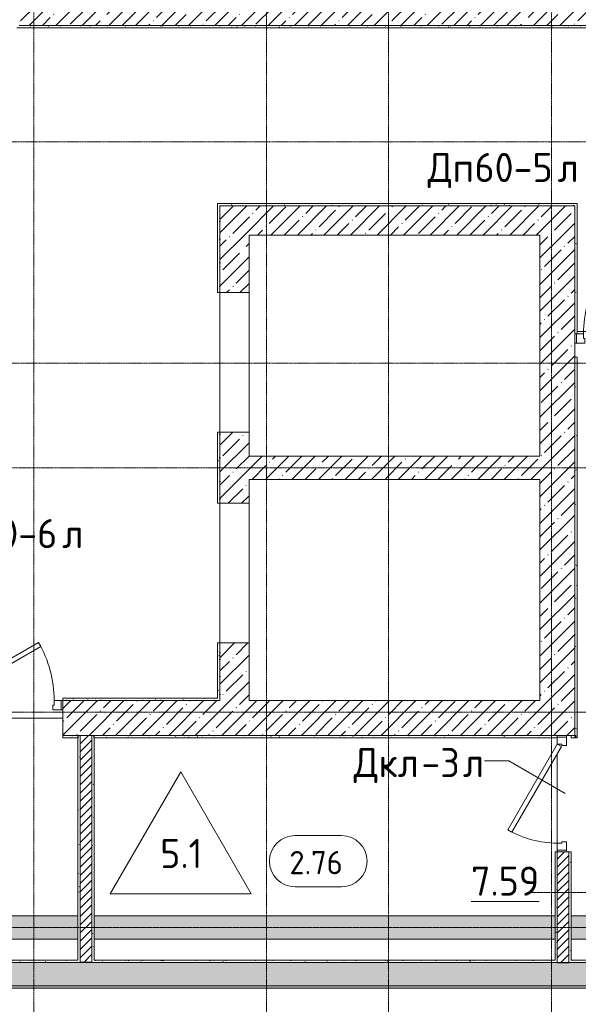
# Model space of a CAD drawing. Header units: millimetres. Extents: x 25887 to 100685, y -10965 to 131188.
# Tile 34 of 49: x 56904 to 61705, y 86440 to 94900. Entities that reach past the tile are written whole.
import ezdxf

# ---------------------------------------------------------------- set-up
doc = ezdxf.new("R2010")
doc.units = ezdxf.units.MM
doc.linetypes.add('4_ Штрихпунктир_ 10 х 2 мм', pattern=[14, 10, -2, 0, -2])
doc.linetypes.add('4_ Штрихпунктир_ 15 х 2 мм', pattern=[19, 15, -2, 0, -2])
for name, color, linetype, lineweight in [('A-AREA-IDEN', 7, 'Continuous', 5), ('A-DETL', 7, 'Continuous', 25), ('A-DOOR', 7, 'Continuous', 13), ('A-DOOR-FRAM', 7, 'Continuous', 13), ('A-DOOR-IDEN', 7, 'Continuous', 5), ('A-DOOR-OPNG', 7, 'Continuous', 13), ('A-FLOR', 7, 'Continuous', 13), ('A-FLOR-IDEN', 7, 'Continuous', 5), ('A-WALL', 7, 'Continuous', 13), ('A-WALL-PATT', 7, 'Continuous', 13), ('I-WALL', 7, 'Continuous', 13), ('M-EQPM', 7, 'Continuous', 13), ('S-GRID', 7, 'Continuous', 5)]:
    doc.layers.add(name, color=color, linetype=linetype, lineweight=lineweight)
doc.styles.add('GOST Common_2', font='GOST_Common.ttf', dxfattribs={"height": 200})
doc.styles.add('GOST Common_3', font='GOST_Common.ttf', dxfattribs={"height": 250})
pattern_1 = [(0, (0, 0), (203.2, 50.8), [3.353, -149.047, 3.353, -149.047, -812.8]), (0, (0, 0), (203.2, 50.8), [-304.8, 3.353, -301.447, 3.353, -149.047, -355.6]), (0, (0, 0), (203.2, 50.8), [-762, 3.353, -98.247, 3.353, -250.647]), (120, (76.2, 25.4), (-145.59409, 150.576362), [3.353, -149.047, 3.353, -149.047, -812.8]), (120, (76.2, 25.4), (-145.59409, 150.576362), [-304.8, 3.353, -301.447, 3.353, -149.047, -355.6]), (120, (76.2, 25.4), (-145.59409, 150.576362), [-762, 3.353, -98.247, 3.353, -250.647]), (240, (101.6, 127), (-57.60591, -201.376362), [3.353, -149.047, 3.353, -149.047, -812.8]), (240, (101.6, 127), (-57.60591, -201.376362), [-304.8, 3.353, -301.447, 3.353, -149.047, -355.6]), (240, (101.6, 127), (-57.60591, -201.376362), [-762, 3.353, -98.247, 3.353, -250.647])]
pattern_2 = [(45, (0, 0), (-35.35534, 35.35534), [])]
pattern_3 = [(45, (0, 0), (-114.04925, 114.04925), []), (45, (114.05, 0), (-114.04925, 114.04925), [201.612, -40.322, 3.353, -36.97])]

# ---------------------------------------------------------------- blocks, each defined once
blk = doc.blocks.new('Наметкина 10_РД_АР_П_Отделка_R21_rvt-1--02_Подвал_МП_часть Б')
at = {"layer": 'A-WALL-PATT', "lineweight": 5}
h = blk.add_hatch(dxfattribs=at)
h.set_pattern_fill('FP_25', color=256, style=0, pattern_type=2)
h.set_pattern_definition(pattern_1)
h.paths.add_polyline_path([(61245, 94830), (61245, 94850), (56880, 94850), (56880, 94830), (59844.4, 94830)])
h = blk.add_hatch(dxfattribs=at)
h.set_pattern_fill('FP_25', color=256, style=0, pattern_type=2)
h.set_pattern_definition(pattern_1)
h.paths.add_polyline_path([(61245, 94830), (63075, 94830), (63075, 94850), (61245, 94850)])
h = blk.add_hatch(dxfattribs=at)
h.set_pattern_fill('FP_25', color=256, style=0, pattern_type=2)
h.set_pattern_definition(pattern_1)
h.paths.add_polyline_path([(58605, 89050), (58625, 89050), (58625, 89545), (58605, 89545), (58605, 89070)])
h.paths.add_polyline_path([(58625, 90745), (58625, 91355), (58605, 91355), (58605, 90745)])
h.paths.add_polyline_path([(58625, 92555), (58625, 93320), (58605, 93320), (58605, 92555)])
h = blk.add_hatch(dxfattribs=at)
h.set_pattern_fill('FP_25', color=256, style=0, pattern_type=2)
h.set_pattern_definition(pattern_1)
h.paths.add_polyline_path([(61675, 93300), (61675, 93320), (58625, 93320), (58625, 93300), (59844.4, 93300)])
h = blk.add_hatch(dxfattribs=at)
h.set_pattern_fill('FP_25', color=256, style=0, pattern_type=2)
h.set_pattern_definition(pattern_1)
h.paths.add_polyline_path([(61690, 92200), (61695, 92200), (61695, 93320), (61675, 93320), (61675, 92200)])
h = blk.add_hatch(dxfattribs=at)
h.set_pattern_fill('FP_25', color=256, style=0, pattern_type=2)
h.set_pattern_definition(pattern_1)
h.paths.add_polyline_path([(62925, 92200), (63055, 92200), (63055, 92220), (62925, 92220)])
h.paths.add_polyline_path([(61756.9, 92200), (61775, 92200), (61775, 92220), (61695, 92220), (61695, 92200), (61750, 92200)])
h = blk.add_hatch(dxfattribs=at)
h.set_pattern_fill('FP_25', color=256, style=0, pattern_type=2)
h.set_pattern_definition(pattern_1)
h.paths.add_polyline_path([(61695, 88730), (61695, 92000.3), (61675, 92000.3), (61675, 88730)])
h = blk.add_hatch(dxfattribs=at)
h.set_pattern_fill('FP_25', color=256, style=0, pattern_type=2)
h.set_pattern_definition(pattern_1)
h.paths.add_polyline_path([(57275, 89050), (58605, 89050), (58605, 89070), (57275, 89070)])
h.paths.add_polyline_path([(56019.5, 89050), (56125, 89050), (56125, 89070), (55825, 89070), (55825, 89050)])
h = blk.add_hatch(dxfattribs=at)
h.set_pattern_fill('FP_25', color=256, style=0, pattern_type=2)
h.set_pattern_definition(pattern_1)
h.paths.add_polyline_path([(57405, 88730), (57405, 88750), (57275, 88750), (57275, 88730)])
h.paths.add_polyline_path([(56019.5, 88730), (56125, 88730), (56125, 88750), (52750, 88750), (52750, 88730)])
h = blk.add_hatch(dxfattribs=at)
h.set_pattern_fill('FP_25', color=256, style=0, pattern_type=2)
h.set_pattern_definition(pattern_1)
h.paths.add_polyline_path([(57425, 86820), (57425, 88750), (57405, 88750), (57405, 86820)])
h = blk.add_hatch(dxfattribs=at)
h.set_pattern_fill('FP_25', color=256, style=0, pattern_type=2)
h.set_pattern_definition(pattern_1)
h.paths.add_polyline_path([(57525, 86820), (57545, 86820), (57545, 88750), (57525, 88750), (57525, 87461.1)])
h = blk.add_hatch(dxfattribs=at)
h.set_pattern_fill('FP_25', color=256, style=0, pattern_type=2)
h.set_pattern_definition(pattern_1)
h.paths.add_polyline_path([(61525, 88730), (61525, 88750), (57545, 88750), (57545, 88730), (59844.4, 88730)])
h.paths.add_polyline_path([(61685, 88730), (61685, 88750), (61645, 88750), (61645, 88730)])
h = blk.add_hatch(dxfattribs=at)
h.set_pattern_fill('FP_25', color=256, style=0, pattern_type=2)
h.set_pattern_definition(pattern_1)
h.paths.add_polyline_path([(61525, 86820), (61525, 87750), (61505, 87750), (61505, 86820)])
h = blk.add_hatch(dxfattribs=at)
h.set_pattern_fill('FP_25', color=256, style=0, pattern_type=2)
h.set_pattern_definition(pattern_1)
h.paths.add_polyline_path([(61645, 86820), (61645, 87750), (61625, 87750), (61625, 86820)])
h = blk.add_hatch(dxfattribs=at)
h.set_pattern_fill('FP_25', color=256, style=0, pattern_type=2)
h.set_pattern_definition(pattern_1)
h.paths.add_polyline_path([(56019.5, 86800), (57425, 86800), (57425, 86820), (52750, 86820), (52750, 86800)])
h = blk.add_hatch(dxfattribs=at)
h.set_pattern_fill('FP_25', color=256, style=0, pattern_type=2)
h.set_pattern_definition(pattern_1)
h.paths.add_polyline_path([(61525, 86800), (61525, 86820), (57525, 86820), (57525, 86800), (59844.4, 86800)])
h = blk.add_hatch(dxfattribs=at)
h.set_pattern_fill('FP_25', color=256, style=0, pattern_type=2)
h.set_pattern_definition(pattern_1)
h.paths.add_polyline_path([(62955, 86800), (62955, 86820), (61625, 86820), (61625, 86800)])
h = blk.add_hatch(dxfattribs=at)
h.set_pattern_fill('FP_25', color=256, style=0, pattern_type=2)
h.set_pattern_definition(pattern_1)
h.paths.add_polyline_path([(64875, 86580), (64875, 86600), (48900, 86600), (48900, 86580), (63669.3, 86580)])
at = {"layer": 'A-WALL'}
for p, q in [((61245, 94850), (56900, 94850)), ((63075, 94850), (61245, 94850)), ((56880, 94830), (61245, 94830)), ((61245, 94830), (63075, 94830)), ((58625, 93320), (58605, 93320)), ((58605, 93320), (58605, 92555)), ((61675, 93320), (58625, 93320)), ((61695, 93320), (61675, 93320)), ((61695, 92200), (61695, 93320)), ((58625, 92555), (58625, 93300)), ((58625, 93300), (61675, 93300)), ((61675, 93300), (61675, 92200)), ((58605, 92555), (58625, 92555)), ((61775, 92220), (61695, 92220)), ((61695, 92220), (61695, 92200)), ((61675, 92200), (61690, 92200)), ((61675, 92000.3), (61675, 88730)), ((61695, 92000.3), (61675, 92000.3)), ((61695, 88730), (61695, 92000.3)), ((58625, 91355), (58605, 91355)), ((58605, 91355), (58605, 90745)), ((58625, 90745), (58625, 91355)), ((58605, 90745), (58625, 90745)), ((58625, 89545), (58605, 89545)), ((58605, 89545), (58605, 89070)), ((58625, 89050), (58625, 89545)), ((58605, 89070), (57275, 89070)), ((57275, 89070), (57275, 89050)), ((57275, 89050), (58605, 89050)), ((58605, 89050), (58625, 89050)), ((57405, 88750), (57275, 88750)), ((57275, 88750), (57275, 88730)), ((57425, 88750), (57405, 88750)), ((57425, 88730), (57425, 88750)), ((57545, 88750), (57525, 88750)), ((57525, 88750), (57525, 88730)), ((61525, 88750), (57545, 88750)), ((61525, 88735), (61525, 88750)), ((61685, 88750), (61645, 88750)), ((61645, 88750), (61645, 88730)), ((61685, 88730), (61685, 88750)), ((57275, 88730), (57405, 88730)), ((57405, 88730), (57405, 86820)), ((57425, 86820), (57425, 88730)), ((57525, 88730), (57525, 86820)), ((57545, 88730), (61525, 88730)), ((57545, 86820), (57545, 88730)), ((61645, 88730), (61685, 88730)), ((61675, 88730), (61695, 88730)), ((61525, 87750), (61505, 87750)), ((61505, 87750), (61505, 86820)), ((61525, 86820), (61525, 87750)), ((61625, 87750), (61625, 86820)), ((61645, 87750), (61625, 87750)), ((61645, 86820), (61645, 87750)), ((52750, 86800), (57425, 86800)), ((57405, 86820), (52770, 86820)), ((57425, 86800), (57425, 86820)), ((57525, 86820), (57525, 86800)), ((57525, 86800), (61525, 86800)), ((61505, 86820), (57545, 86820)), ((61525, 86800), (61525, 86820)), ((61625, 86820), (61625, 86800)), ((61625, 86800), (62955, 86800)), ((62955, 86820), (61645, 86820)), ((64875, 86600), (48900, 86600)), ((48920, 86580), (64875, 86580))]:
    blk.add_line(p, q, dxfattribs=at)
at = {"layer": 'A-WALL', "lineweight": 25}
for p, q in [((57405, 88750), (57405, 88730)), ((57545, 88730), (57545, 88750))]:
    blk.add_line(p, q, dxfattribs=at)
blk = doc.blocks.new('АР_Дверь однопольная - 1150х2100h_кл_ коридор-6684667--02_Подвал_МП_часть Б')
at = {"layer": 'A-DOOR'}
for p, q in [((-366, 600), (-386, 565.4)), ((500, 100), (-366, 600)), ((-386, 565.4), (480, 65.4)), ((480, 65.4), (500, 100))]:
    blk.add_line(p, q, dxfattribs=at)
at = {"layer": 'A-DOOR', "lineweight": 5}
blk.add_arc((500, 100), 1000, 150, 180, dxfattribs=at)
at = {"layer": 'A-DOOR-FRAM'}
for p, q in [((-560, 100), (-575, 100)), ((-500, 100), (-560, 100)), ((-560, 100), (-560, 20)), ((-500, 60), (-500, 100)), ((560, 100), (500, 100)), ((500, 100), (500, 60)), ((560, 20), (560, 100)), ((560, 100), (575, 100)), ((-560, 20), (-575, 20)), ((-560, 20), (-490, 20)), ((-490, 60), (-500, 60)), ((-490, 20), (-490, 60)), ((500, 60), (490, 60)), ((490, 60), (490, 20)), ((490, 20), (560, 20)), ((560, 20), (575, 20))]:
    blk.add_line(p, q, dxfattribs=at)
blk = doc.blocks.new('КР-Проем - Настраиваемый-4829890--02_Подвал_МП_часть Б')
at = {"layer": 'A-DOOR-OPNG'}
for p, q in [((-600, 125), (600, 125)), ((-600, -125), (600, -125))]:
    blk.add_line(p, q, dxfattribs=at)
blk = doc.blocks.new('АР_Дверь однопольная - 1000х2100h_850__Кладовая-4711884--02_Подвал_МП_часть Б')
at = {"layer": 'A-DOOR'}
for p, q in [((-311.1, 475), (-331.1, 440.4)), ((-331.1, 440.4), (405, 15.4)), ((425, 50), (-311.1, 475)), ((405, 15.4), (425, 50))]:
    blk.add_line(p, q, dxfattribs=at)
at = {"layer": 'A-DOOR', "lineweight": 5}
blk.add_arc((425, 50), 850, 150, 180, dxfattribs=at)
at = {"layer": 'A-DOOR-FRAM'}
for p, q in [((-485, 50), (-500, 50)), ((-425, 50), (-485, 50)), ((-485, 50), (-485, -30)), ((-425, 10), (-425, 50)), ((-415, 10), (-425, 10)), ((-415, -30), (-415, 10)), ((425, 10), (415, 10)), ((415, 10), (415, -30)), ((485, 50), (425, 50)), ((425, 50), (425, 10)), ((485, -30), (485, 50)), ((485, 50), (500, 50)), ((-485, -30), (-500, -30)), ((-485, -30), (-415, -30)), ((415, -30), (485, -30)), ((485, -30), (500, -30))]:
    blk.add_line(p, q, dxfattribs=at)
blk = doc.blocks.new('АР_Лоток - 200х100h_ЛВ1-7902330--02_Подвал_МП_часть Б')
at = {"layer": 'M-EQPM', "true_color": 0xdddddd}
h = blk.add_hatch(color=254, dxfattribs=at)
h.paths.add_polyline_path([(6919.5, -100), (8305, -100), (8305, 100), (3670, 100), (3670, -100)])
h.paths.add_polyline_path([(3094.7, -100), (3530, -100), (3530, 100), (0, 100), (0, -100)])
h.paths.add_polyline_path([(12675, -100), (12675, 100), (12545, 100), (12545, -100)])
h.paths.add_polyline_path([(12405, -100), (12405, 100), (8445, 100), (8445, -100), (10744.4, -100)])
at = {"layer": 'M-EQPM'}
for p, q in [((8305, 100), (3670, 100)), ((12405, 100), (8445, 100)), ((12675, 100), (12545, 100)), ((3670, -100), (8305, -100)), ((8445, -100), (12405, -100)), ((12545, -100), (12675, -100))]:
    blk.add_line(p, q, dxfattribs=at)
blk = doc.blocks.new('АР_Дверь однопольная - 1150х2100h_кл_ коридор-4725462--02_Подвал_МП_часть Б')
at = {"layer": 'A-DOOR'}
for p, q in [((366, 650), (-500, 150)), ((-480, 115.4), (386, 615.4)), ((386, 615.4), (366, 650)), ((-500, 150), (-480, 115.4))]:
    blk.add_line(p, q, dxfattribs=at)
at = {"layer": 'A-DOOR', "lineweight": 5}
blk.add_arc((-500, 150), 1000, 360, 30, dxfattribs=at)
at = {"layer": 'A-DOOR-FRAM'}
for p, q in [((-560, 150), (-575, 150)), ((-500, 150), (-560, 150)), ((-560, 150), (-560, 70)), ((-500, 110), (-500, 150)), ((-490, 110), (-500, 110)), ((-490, 70), (-490, 110)), ((500, 110), (490, 110)), ((490, 110), (490, 70)), ((560, 150), (500, 150)), ((500, 150), (500, 110)), ((560, 70), (560, 150)), ((560, 150), (575, 150)), ((-560, 70), (-575, 70)), ((-560, 70), (-490, 70)), ((490, 70), (560, 70)), ((560, 70), (575, 70))]:
    blk.add_line(p, q, dxfattribs=at)
blk = doc.blocks.new('Марка помещения _Номер_ - 2 мм-68851--02_Подвал_МП_часть Б')
at = {"layer": 'A-AREA-IDEN'}
for p, q in [((-2.027, 2.21), (1.973, 2.21)), ((-2.027, -2.19), (1.973, -2.19))]:
    blk.add_line(p, q, dxfattribs=at)
for centre, start, end in [((-2.027, 0.01), 90, 270), ((1.973, 0.01), 270, 90)]:
    blk.add_arc(centre, 2.2, start, end, dxfattribs=at)
blk = doc.blocks.new('Марка полов - Марка полов-4106608--02_Подвал_МП_часть Б')
at = {"layer": 'A-FLOR-IDEN'}
for p, q in [((0, 7), (-6.062, -3.5)), ((6.062, -3.5), (0, 7)), ((-6.062, -3.5), (6.062, -3.5))]:
    blk.add_line(p, q, dxfattribs=at)

msp = doc.modelspace()

# ---------------------------------------------------------------- hatches: boundary and pattern name
at = {"layer": 'A-WALL-PATT', "lineweight": 5}
h = msp.add_hatch(dxfattribs=at)
h.set_pattern_fill('FP_3', color=256, style=0, pattern_type=2)
h.set_pattern_definition(pattern_3)
h.paths.add_polyline_path([(65275, 94850), (65275, 95100), (56900, 95100), (56900, 94850), (63669.308445, 94850)])
h = msp.add_hatch(dxfattribs=at)
h.set_pattern_fill('FP_3', color=256, style=0, pattern_type=2)
h.set_pattern_definition(pattern_3)
h.paths.add_polyline_path([(61675, 93050), (61675, 93300), (58625, 93300), (58625, 93050), (61375, 93050)])
h = msp.add_hatch(dxfattribs=at)
h.set_pattern_fill('FP_3', color=256, style=0, pattern_type=2)
h.set_pattern_definition(pattern_3)
h.paths.add_polyline_path([(58875, 89050), (58875, 89545), (58625, 89545), (58625, 89050)])
h.paths.add_polyline_path([(58875, 90745), (58875, 91355), (58625, 91355), (58625, 90745)])
h.paths.add_polyline_path([(58875, 92555), (58875, 93050), (58625, 93050), (58625, 92555)])
h = msp.add_hatch(dxfattribs=at)
h.set_pattern_fill('FP_3', color=256, style=0, pattern_type=2)
h.set_pattern_definition(pattern_3)
h.paths.add_polyline_path([(61675, 88750), (61675, 93050), (61375, 93050), (61375, 88750)])
h = msp.add_hatch(dxfattribs=at)
h.set_pattern_fill('FP_3', color=256, style=0, pattern_type=2)
h.set_pattern_definition(pattern_3)
h.paths.add_polyline_path([(58875, 90950), (61375, 90950), (61375, 91150), (58875, 91150)])
h = msp.add_hatch(dxfattribs=at)
h.set_pattern_fill('FP_3', color=256, style=0, pattern_type=2)
h.set_pattern_definition(pattern_3)
h.paths.add_polyline_path([(61375, 88750), (61375, 89050), (57275, 89050), (57275, 88750), (59844.423313, 88750)])
h.paths.add_polyline_path([(56019.538182, 88750), (56125, 88750), (56125, 89050), (48550, 89050), (48550, 88750), (52194.65305, 88750)])
h = msp.add_hatch(dxfattribs=at)
h.set_pattern_fill('FP_2', color=256, style=0, pattern_type=2)
h.set_pattern_definition(pattern_2)
h.paths.add_polyline_path([(57525, 86800), (57525, 88750), (57425, 88750), (57425, 86800)])
h = msp.add_hatch(dxfattribs=at)
h.set_pattern_fill('FP_2', color=256, style=0, pattern_type=2)
h.set_pattern_definition(pattern_2)
h.paths.add_polyline_path([(61625, 86800), (61625, 87750), (61525, 87750), (61525, 86800)])
h = msp.add_hatch(dxfattribs=at)
h.set_pattern_fill('FP_1', color=256, style=0, pattern_type=2)
h.set_pattern_definition([(135, (150.28, 188.64), (-282.8427, 3e-14), [5, -395]), (135, (174.9, 237.36), (-282.8427, 3e-14), [5, -395]), (135, (211.96, 236.53), (-282.8427, 3e-14), [5, -395]), (135, (114.96, 223.96), (-282.8427, 3e-14), [5, -395]), (135, (77.54, 223.96), (-282.8427, 3e-14), [5, -395]), (135, (57.44, 184.52), (-282.8427, 3e-14), [5, -395]), (135, (66.21, 142.9), (-282.8427, 3e-14), [5, -395]), (135, (107.33, 161), (-282.8427, 3e-14), [5, -395]), (135, (99.08, 130.94), (-282.8427, 3e-14), [5, -395]), (135, (22.6, 136.46), (-282.8427, 3e-14), [5, -395]), (135, (21.16, 168.08), (-282.8427, 3e-14), [5, -395]), (135, (46.13, 96.12), (-282.8427, 3e-14), [5, -395]), (135, (3.54, 74.6), (-282.8427, 3e-14), [5, -395]), (135, (40.3, 47.56), (-282.8427, 3e-14), [5, -395]), (135, (39.77, 18.47), (-282.8427, 3e-14), [5, -395]), (135, (76.94, 37.28), (-282.8427, 3e-14), [5, -395]), (135, (114.18, 62.4), (-282.8427, 3e-14), [5, -395]), (135, (139.87, 90.2), (-282.8427, 3e-14), [5, -395]), (135, (141.44, 15.82), (-282.8427, 3e-14), [5, -395]), (135, (188.69, 26.73), (-282.8427, 3e-14), [5, -395]), (135, (176.14, 51.36), (-282.8427, 3e-14), [5, -395]), (135, (177.03, 0), (-282.8427, 3e-14), [5, -395]), (135, (276.61, 8.22), (-282.8427, 3e-14), [5, -395]), (135, (271.19, 31.72), (-282.8427, 3e-14), [5, -395]), (135, (268.29, 119.65), (-282.8427, 3e-14), [5, -395]), (135, (237.92, 101.95), (-282.8427, 3e-14), [5, -395]), (135, (237.92, 158.27), (-282.8427, 3e-14), [5, -395]), (135, (260.4, 204.35), (-282.8427, 3e-14), [5, -395]), (135, (275.54, 235.4), (-282.8427, 3e-14), [5, -395]), (135, (117.62, 268.96), (-282.8427, 3e-14), [5, -395]), (135, (203.62, 273.83), (-282.8427, 3e-14), [5, -395]), (135, (47.24, 279.3), (-282.8427, 3e-14), [5, -395]), (135, (23.2, 266.16), (-282.8427, 3e-14), [5, -395]), (135, (42.78, 232.52), (-282.8427, 3e-14), [5, -395]), (135, (177.76, 90.57), (-282.8427, 3e-14), [5, -395]), (135, (181.12, 121.8), (-282.8427, 3e-14), [5, -395]), (135, (206.73, 172.06), (-282.8427, 3e-14), [5, -395]), (135, (143.14, 136.62), (-282.8427, 3e-14), [5, -395]), (135, (211.51, 131.86), (-282.8427, 3e-14), [5, -395]), (135, (81.47, 95.1), (-282.8427, 3e-14), [5, -395]), (135, (235.13, 60.46), (-282.8427, 3e-14), [5, -395]), (135, (242.24, 4.89), (-282.8427, 3e-14), [5, -395]), (45, (0, 106.07), (-282.8427, 0), []), (45, (106.07, 0), (-282.8427, 0), []), (45, (176.78, 0), (-282.8427, 0), []), (45, (0, 176.78), (-282.8427, 0), [])])
h.paths.add_polyline_path([(59844.423313, 86600), (64875, 86600), (64875, 86800), (48900, 86800), (48900, 86600), (56019.538182, 86600)])

# ---------------------------------------------------------------- linework, layer by layer
at = {"layer": 'A-DETL', "linetype": '4_ Штрихпунктир_ 15 х 2 мм', "lineweight": 5}
for p, q in [((63505, 87400), (61265, 87400)), ((48405, 87100), (62125, 87100))]:
    msp.add_line(p, q, dxfattribs=at)
at = {"layer": 'A-DOOR-IDEN'}
for p, q in [((61106.983436, 88530.796419), (60899.471524, 88530.796419)), ((61593.32588, 88252.316384), (61106.983436, 88530.796419))]:
    msp.add_line(p, q, dxfattribs=at)
at = {"layer": 'A-FLOR'}
for p, q in [((58625, 91355), (58625, 92555)), ((58625, 89545), (58625, 90745)), ((56125, 88900), (57275, 88900)), ((61525, 88595), (61525, 87825)), ((61525, 87765), (61525, 87750)), ((52770, 87200), (57405, 87200)), ((57545, 87200), (61505, 87200)), ((61645, 87200), (61775, 87200)), ((57405, 87000), (52770, 87000)), ((61505, 87000), (57545, 87000)), ((61775, 87000), (61645, 87000))]:
    msp.add_line(p, q, dxfattribs=at)
at = {"layer": 'A-WALL'}
for p, q in [((56900, 94850), (65275, 94850)), ((61675, 93300), (58625, 93300)), ((58625, 93300), (58625, 92555)), ((61675, 88750), (61675, 93300)), ((58875, 93050), (61375, 93050)), ((58875, 92555), (58875, 93050)), ((61375, 93050), (61375, 91150)), ((58625, 92555), (58875, 92555)), ((58625, 91355), (58625, 90745)), ((58875, 91355), (58625, 91355)), ((58875, 91150), (58875, 91355)), ((61375, 91150), (58875, 91150)), ((58875, 90745), (58875, 90950)), ((58875, 90950), (61375, 90950)), ((61375, 90950), (61375, 89050)), ((58625, 90745), (58875, 90745)), ((58625, 89545), (58625, 89050)), ((58875, 89545), (58625, 89545)), ((58875, 89050), (58875, 89545)), ((58625, 89050), (57275, 89050)), ((57275, 89050), (57275, 88750)), ((61375, 89050), (58875, 89050)), ((57275, 88750), (61675, 88750))]:
    msp.add_line(p, q, dxfattribs=at)
at = {"layer": 'A-WALL', "lineweight": 25}
for p, q in [((57525, 86800), (57425, 86800)), ((61525, 86800), (61625, 86800))]:
    msp.add_line(p, q, dxfattribs=at)
at = {"layer": 'I-WALL'}
for p, q in [((57425, 88750), (57425, 86800)), ((57525, 86800), (57525, 88750)), ((61525, 87750), (61525, 86800)), ((61625, 87750), (61525, 87750)), ((61625, 86800), (61625, 87750)), ((57425, 86800), (52750, 86800)), ((61525, 86800), (57525, 86800)), ((62975, 86800), (61625, 86800)), ((48900, 86600), (64875, 86600))]:
    msp.add_line(p, q, dxfattribs=at)
at = {"layer": 'S-GRID', "linetype": '4_ Штрихпунктир_ 10 х 2 мм'}
for p, q in [((57025, 80104.964717), (57025, 128910)), ((59025, 80104.964717), (59025, 128910)), ((60075, 80104.964717), (60075, 128910)), ((61475, 80104.964717), (61475, 128910)), ((86550, 93850), (27912.537886, 93850)), ((86550, 91950), (27912.537886, 91950)), ((91551.922019, 91050), (27912.537886, 91050)), ((91551.922019, 91050), (28726.881318, 91050)), ((90640, 88950), (27912.537886, 88950))]:
    msp.add_line(p, q, dxfattribs=at)

# ---------------------------------------------------------------- block references
at = {"lineweight": 5}
msp.add_blockref('Наметкина 10_РД_АР_П_Отделка_R21_rvt-1--02_Подвал_МП_часть Б', (0, 0), dxfattribs=at)
at = {"layer": 'A-AREA-IDEN', "xscale": 99.99999999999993, "yscale": 99.99999999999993, "zscale": 99.99999999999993}
msp.add_blockref('Марка помещения _Номер_ - 2 мм-68851--02_Подвал_МП_часть Б', (59473.258538, 87668.956642), dxfattribs=at)
at = {"layer": 'A-DOOR'}
for name, p in [('АР_Дверь однопольная - 1150х2100h_кл_ коридор-6684667--02_Подвал_МП_часть Б', (62250, 92100)), ('АР_Дверь однопольная - 1150х2100h_кл_ коридор-4725462--02_Подвал_МП_часть Б', (56700, 88900))]:
    msp.add_blockref(name, p, dxfattribs=at)
for name, p, rotation in [('КР-Проем - Настраиваемый-4829890--02_Подвал_МП_часть Б', (58750, 91955), 269.9999999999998), ('КР-Проем - Настраиваемый-4829890--02_Подвал_МП_часть Б', (58750, 90145), 269.9999999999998), ('АР_Дверь однопольная - 1000х2100h_850__Кладовая-4711884--02_Подвал_МП_часть Б', (61575, 88250), 90)]:
    msp.add_blockref(name, p, dxfattribs=dict(at, rotation=rotation))
at = {"layer": 'A-FLOR-IDEN', "xscale": 99.99999999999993, "yscale": 99.99999999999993, "zscale": 99.99999999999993}
msp.add_blockref('Марка полов - Марка полов-4106608--02_Подвал_МП_часть Б', (58288.07882, 87738.466098), dxfattribs=at)
at = {"layer": 'M-EQPM'}
msp.add_blockref('АР_Лоток - 200х100h_ЛВ1-7902330--02_Подвал_МП_часть Б', (49100, 87100), dxfattribs=at)

# ---------------------------------------------------------------- texts
at = {"layer": 'A-AREA-IDEN', "attachment_point": 1}
for s, insert, char_height, width, style in [('2.76', (59222.244341, 87757.699824), 200, 601.265625, 'GOST Common_2'), ('\\L7.59', (60783.323537, 87623.68135), 250, 737.5525, 'GOST Common_3')]:
    msp.add_mtext(s, dxfattribs=dict(at, insert=insert, char_height=char_height, width=width, style=style))
at = {"layer": 'A-DOOR-IDEN', "char_height": 250, "attachment_point": 1, "style": 'GOST Common_3'}
for s, insert, width in [('Дп', (60409.5, 93754.900348), 489.029375), ('60-5', (60812.989583, 93754.900348), 865.8225), ('\\fGOST Common|b0|i0|c204|p34|;л', (61527.364583, 93754.900348), 216.455625), ('60-6', (56555.443372, 90609.36304), 865.8225), ('\\fGOST Common|b0|i0|c204|p34|;л', (57269.818372, 90609.36304), 216.455625), ('Дкл', (59774.471524, 88641.723503), 705.485), ('-3', (60356.554857, 88641.723503), 432.91125), ('\\fGOST Common|b0|i0|c204|p34|;л', (60713.742357, 88641.723503), 216.455625)]:
    msp.add_mtext(s, dxfattribs=dict(at, insert=insert, width=width))
at = {"layer": 'A-FLOR-IDEN', "insert": (58111.702537, 87860.52777), "char_height": 250, "width": 456.961875, "attachment_point": 1, "style": 'GOST Common_3'}
msp.add_mtext('5.1', dxfattribs=at)

doc.saveas('drawing.dxf')
